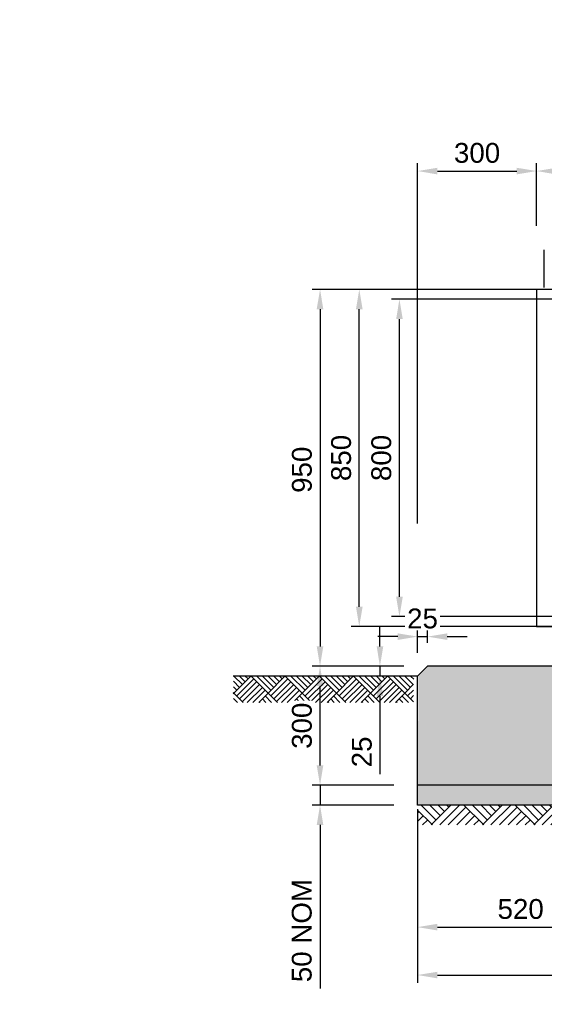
# Model space of a CAD drawing. Header units: metres. Extents: x -4024927 to 10167049, y -539908 to 13839353.
# Tile 139 of 211: x 1400780 to 1402103, y -65963 to -63481. Entities that reach past the tile are written whole.
import ezdxf
from ezdxf import colors
from ezdxf.entities.mleader import LeaderData, LeaderLine
from ezdxf.math import Vec2, Vec3

# ---------------------------------------------------------------- set-up
doc = ezdxf.new("R2010")
doc.units = ezdxf.units.M
doc.linetypes.add('CONTIUOUS', pattern=[0])
for name, color, linetype in [('C-ANNO-DIMS', 1, 'Continuous'), ('C-DETL-DIMS', 2, 'Continuous'), ('E-DETL-GRPH-07CN', 2, 'Continuous'), ('EL-AGLI-EQUP-PAPI-N-RefEdit0', 1, 'CONTIUOUS'), ('Hatch', 252, 'Continuous')]:
    doc.layers.add(name, color=color, linetype=linetype)
doc.styles.add('Arial', font='arial.ttf')
doc.dimstyles.new('WSA_Dim-20', dxfattribs={"dimscale": 20, "dimtxt": 3.5, "dimasz": 3, "dimexe": 1, "dimexo": 3, "dimgap": 1, "dimtad": 1, "dimdec": 0, "dimrnd": 1, "dimzin": 0, "dimdsep": 46, "dimtxsty": 'Arial', "dimcen": 0, "dimclrd": 1, "dimclre": 8, "dimclrt": 2, "dimadec": 3, "dimazin": 0, "dimtfac": 0.3333, "dimtdec": 0, "dimtix": 1, "dimtmove": 0, "dimatfit": 3, "dimfxl": 5, "dimtfill": 1, "dimtolj": 1, "dimtzin": 0, "dimarcsym": 1})

# ---------------------------------------------------------------- blocks, each defined once
blk = doc.blocks.new('*D1274')
at = {"layer": 'C-ANNO-DIMS', "color": 8, "lineweight": -2, "transparency": 16777216}
for p, q in [((1401723.8, -65110.7), (1401517.8, -65110.7)), ((1401623.8, -65410.7), (1401517.8, -65410.7))]:
    blk.add_line(p, q, dxfattribs=at)
at = {"layer": 'C-ANNO-DIMS', "color": 1, "lineweight": -2, "transparency": 16777216}
blk.add_line((1401537.8, -65360.7), (1401537.8, -65160.7), dxfattribs=at)
at = {"layer": 'C-ANNO-DIMS', "color": 1, "transparency": 16777216}
for points in [[(1401529.4, -65160.7), (1401546.1, -65160.7), (1401537.8, -65110.7)], [(1401529.4, -65360.7), (1401546.1, -65360.7), (1401537.8, -65410.7)]]:
    blk.add_solid(points, dxfattribs=at)
at = {"layer": 'Defpoints', "color": 0, "transparency": 16777216}
for p in [(1401537.8, -65110.7), (1401783.8, -65110.7), (1401683.8, -65410.7)]:
    blk.add_point(p, dxfattribs=at)
at = {"layer": 'C-ANNO-DIMS', "color": 2, "transparency": 16777216, "insert": (1401492.2, -65260.7), "char_height": 50, "attachment_point": 5, "rotation": 90, "style": 'Arial', "bg_fill": 3, "box_fill_scale": 1.1, "bg_fill_color": 256, "bg_fill_true_color": 13158600, "bg_fill_transparency": 0}
blk.add_mtext('\\A1;300', dxfattribs=at)
blk = doc.blocks.new('*D1275')
at = {"layer": 'C-ANNO-DIMS', "color": 1, "lineweight": -2, "transparency": 16777216}
for p, q in [((1401537.8, -65360.7), (1401537.8, -65310.7)), ((1401537.8, -65410.7), (1401537.8, -65460.7)), ((1401537.8, -65510.7), (1401537.8, -65922.9))]:
    blk.add_line(p, q, dxfattribs=at)
at = {"layer": 'C-ANNO-DIMS', "color": 8, "lineweight": -2, "transparency": 16777216}
for p, q in [((1401723.8, -65410.7), (1401517.8, -65410.7)), ((1401723.8, -65460.7), (1401517.8, -65460.7))]:
    blk.add_line(p, q, dxfattribs=at)
at = {"layer": 'C-ANNO-DIMS', "color": 1, "transparency": 16777216}
for points in [[(1401529.4, -65360.7), (1401546.1, -65360.7), (1401537.8, -65410.7)], [(1401529.4, -65510.7), (1401546.1, -65510.7), (1401537.8, -65460.7)]]:
    blk.add_solid(points, dxfattribs=at)
at = {"layer": 'Defpoints', "color": 0, "transparency": 16777216}
for p in [(1401783.8, -65410.7), (1401537.8, -65460.7), (1401783.8, -65460.7)]:
    blk.add_point(p, dxfattribs=at)
at = {"layer": 'C-ANNO-DIMS', "color": 2, "transparency": 16777216, "insert": (1401491.9, -65777), "char_height": 50, "attachment_point": 5, "rotation": 90, "style": 'Arial', "bg_fill": 3, "box_fill_scale": 1.1, "bg_fill_color": 256, "bg_fill_true_color": 13158600, "bg_fill_transparency": 0}
blk.add_mtext('\\A1;50 NOM', dxfattribs=at)
blk = doc.blocks.new('*D1276')
at = {"layer": 'C-ANNO-DIMS', "color": 8, "lineweight": -2, "transparency": 16777216}
for p, q in [((1402023.8, -64160.7), (1401517.8, -64160.7)), ((1401748.8, -65110.7), (1401517.8, -65110.7))]:
    blk.add_line(p, q, dxfattribs=at)
at = {"layer": 'C-ANNO-DIMS', "color": 1, "lineweight": -2, "transparency": 16777216}
blk.add_line((1401537.8, -64210.7), (1401537.8, -65060.7), dxfattribs=at)
at = {"layer": 'C-ANNO-DIMS', "color": 1, "transparency": 16777216}
for points in [[(1401529.4, -64210.7), (1401546.1, -64210.7), (1401537.8, -64160.7)], [(1401529.4, -65060.7), (1401546.1, -65060.7), (1401537.8, -65110.7)]]:
    blk.add_solid(points, dxfattribs=at)
at = {"layer": 'Defpoints', "color": 0, "transparency": 16777216}
for p in [(1402083.8, -64160.7), (1401537.8, -65110.7), (1401808.8, -65110.7)]:
    blk.add_point(p, dxfattribs=at)
at = {"layer": 'C-ANNO-DIMS', "color": 2, "transparency": 16777216, "insert": (1401492.2, -64615.4), "char_height": 50, "attachment_point": 5, "rotation": 90, "style": 'Arial', "bg_fill": 3, "box_fill_scale": 1.1, "bg_fill_color": 256, "bg_fill_true_color": 13158600, "bg_fill_transparency": 0}
blk.add_mtext('\\A1;950', dxfattribs=at)
blk = doc.blocks.new('*D1278')
at = {"layer": 'C-ANNO-DIMS', "color": 8, "lineweight": -2, "transparency": 16777216}
for p, q in [((1401783.8, -64750.7), (1401783.8, -63842.5)), ((1402083.8, -64000.7), (1402083.8, -63842.5))]:
    blk.add_line(p, q, dxfattribs=at)
at = {"layer": 'C-ANNO-DIMS', "color": 1, "lineweight": -2, "transparency": 16777216}
blk.add_line((1401833.8, -63862.5), (1402033.8, -63862.5), dxfattribs=at)
at = {"layer": 'C-ANNO-DIMS', "color": 1, "transparency": 16777216}
for points in [[(1401833.8, -63854.2), (1401833.8, -63870.9), (1401783.8, -63862.5)], [(1402033.8, -63854.2), (1402033.8, -63870.9), (1402083.8, -63862.5)]]:
    blk.add_solid(points, dxfattribs=at)
at = {"layer": 'Defpoints', "color": 0, "transparency": 16777216}
for p in [(1402083.8, -63862.5), (1402083.8, -64060.7), (1401783.8, -64810.7)]:
    blk.add_point(p, dxfattribs=at)
at = {"layer": 'C-ANNO-DIMS', "color": 2, "transparency": 16777216, "insert": (1401933.8, -63817), "char_height": 50, "attachment_point": 5, "style": 'Arial', "bg_fill": 3, "box_fill_scale": 1.1, "bg_fill_color": 256, "bg_fill_true_color": 13158600, "bg_fill_transparency": 0}
blk.add_mtext('\\A1;300', dxfattribs=at)
blk = doc.blocks.new('*D1279')
at = {"layer": 'C-ANNO-DIMS', "color": 8, "lineweight": -2, "transparency": 16777216}
for p, q in [((1402083.8, -64000.7), (1402083.8, -63842.5)), ((1404233.8, -64100.7), (1404233.8, -63842.5))]:
    blk.add_line(p, q, dxfattribs=at)
at = {"layer": 'C-ANNO-DIMS', "color": 1, "lineweight": -2, "transparency": 16777216}
blk.add_line((1402133.8, -63862.5), (1404183.8, -63862.5), dxfattribs=at)
at = {"layer": 'C-ANNO-DIMS', "color": 1, "transparency": 16777216}
for points in [[(1402133.8, -63854.2), (1402133.8, -63870.9), (1402083.8, -63862.5)], [(1404183.8, -63854.2), (1404183.8, -63870.9), (1404233.8, -63862.5)]]:
    blk.add_solid(points, dxfattribs=at)
at = {"layer": 'Defpoints', "color": 0, "transparency": 16777216}
for p in [(1404233.8, -63862.5), (1402083.8, -64060.7), (1404233.8, -64160.7)]:
    blk.add_point(p, dxfattribs=at)
at = {"layer": 'C-ANNO-DIMS', "color": 2, "transparency": 16777216, "insert": (1403158.8, -63768), "char_height": 50, "attachment_point": 5, "style": 'Arial', "bg_fill": 3, "box_fill_scale": 1.1, "bg_fill_color": 256, "bg_fill_true_color": 13158600, "bg_fill_transparency": 0}
blk.add_mtext('\\A1;2150*\\P(DEPENDING ON SIGNAGE SIZE)', dxfattribs=at)
blk = doc.blocks.new('*D1281')
at = {"layer": 'C-ANNO-DIMS', "color": 8, "lineweight": -2, "transparency": 16777216}
for p, q in [((1402303.8, -65520.7), (1402303.8, -65788.3)), ((1401783.8, -65570.7), (1401783.8, -65788.3))]:
    blk.add_line(p, q, dxfattribs=at)
at = {"layer": 'C-ANNO-DIMS', "color": 1, "lineweight": -2, "transparency": 16777216}
blk.add_line((1401833.8, -65768.3), (1402253.8, -65768.3), dxfattribs=at)
at = {"layer": 'C-ANNO-DIMS', "color": 1, "transparency": 16777216}
for points in [[(1401833.8, -65759.9), (1401833.8, -65776.6), (1401783.8, -65768.3)], [(1402253.8, -65759.9), (1402253.8, -65776.6), (1402303.8, -65768.3)]]:
    blk.add_solid(points, dxfattribs=at)
at = {"layer": 'Defpoints', "color": 0, "transparency": 16777216}
for p in [(1402303.8, -65460.7), (1401783.8, -65510.7), (1402303.8, -65768.3)]:
    blk.add_point(p, dxfattribs=at)
at = {"layer": 'C-ANNO-DIMS', "color": 2, "transparency": 16777216, "insert": (1402043.8, -65722.8), "char_height": 50, "attachment_point": 5, "style": 'Arial', "bg_fill": 3, "box_fill_scale": 1.1, "bg_fill_color": 256, "bg_fill_true_color": 13158600, "bg_fill_transparency": 0}
blk.add_mtext('\\A1;520', dxfattribs=at)
blk = doc.blocks.new('*D1284')
at = {"layer": 'C-ANNO-DIMS', "color": 8, "lineweight": -2, "transparency": 16777216}
for p, q in [((1401783.8, -65470.7), (1401783.8, -65909)), ((1404533.8, -65470.7), (1404533.8, -65909))]:
    blk.add_line(p, q, dxfattribs=at)
at = {"layer": 'C-ANNO-DIMS', "color": 1, "lineweight": -2, "transparency": 16777216}
blk.add_line((1401833.8, -65889), (1404483.8, -65889), dxfattribs=at)
at = {"layer": 'C-ANNO-DIMS', "color": 1, "transparency": 16777216}
for points in [[(1401833.8, -65880.7), (1401833.8, -65897.3), (1401783.8, -65889)], [(1404483.8, -65880.7), (1404483.8, -65897.3), (1404533.8, -65889)]]:
    blk.add_solid(points, dxfattribs=at)
at = {"layer": 'Defpoints', "color": 0, "transparency": 16777216}
for p in [(1401783.8, -65410.7), (1404533.8, -65410.7), (1404533.8, -65889)]:
    blk.add_point(p, dxfattribs=at)
at = {"layer": 'C-ANNO-DIMS', "color": 2, "transparency": 16777216, "insert": (1403158.8, -65843.5), "char_height": 50, "attachment_point": 5, "style": 'Arial', "bg_fill": 3, "box_fill_scale": 1.1, "bg_fill_color": 256, "bg_fill_true_color": 13158600, "bg_fill_transparency": 0}
blk.add_mtext('\\A1;2750', dxfattribs=at)
blk = doc.blocks.new('*D1285')
at = {"layer": 'C-ANNO-DIMS', "color": 8, "lineweight": -2, "transparency": 16777216}
for p, q in [((1404161.2, -64160.7), (1401616.7, -64160.7)), ((1404161.2, -65010.7), (1401616.7, -65010.7))]:
    blk.add_line(p, q, dxfattribs=at)
at = {"layer": 'C-ANNO-DIMS', "color": 1, "lineweight": -2, "transparency": 16777216}
blk.add_line((1401636.7, -64960.7), (1401636.7, -64210.7), dxfattribs=at)
at = {"layer": 'C-ANNO-DIMS', "color": 1, "transparency": 16777216}
for points in [[(1401628.4, -64210.7), (1401645.1, -64210.7), (1401636.7, -64160.7)], [(1401628.4, -64960.7), (1401645.1, -64960.7), (1401636.7, -65010.7)]]:
    blk.add_solid(points, dxfattribs=at)
at = {"layer": 'Defpoints', "color": 0, "transparency": 16777216}
for p in [(1401636.7, -64160.7), (1404221.2, -64160.7), (1404221.2, -65010.7)]:
    blk.add_point(p, dxfattribs=at)
at = {"layer": 'C-ANNO-DIMS', "color": 2, "transparency": 16777216, "insert": (1401591.2, -64585.7), "char_height": 50, "attachment_point": 5, "rotation": 90, "style": 'Arial', "bg_fill": 3, "box_fill_scale": 1.1, "bg_fill_color": 256, "bg_fill_true_color": 13158600, "bg_fill_transparency": 0}
blk.add_mtext('\\A1;850', dxfattribs=at)
blk = doc.blocks.new('*D1286')
at = {"layer": 'C-ANNO-DIMS', "color": 8, "lineweight": -2, "transparency": 16777216}
for p, q in [((1404136.2, -64185.7), (1401718, -64185.7)), ((1404136.2, -64985.7), (1401718, -64985.7))]:
    blk.add_line(p, q, dxfattribs=at)
at = {"layer": 'C-ANNO-DIMS', "color": 1, "lineweight": -2, "transparency": 16777216}
blk.add_line((1401738, -64935.7), (1401738, -64235.7), dxfattribs=at)
at = {"layer": 'C-ANNO-DIMS', "color": 1, "transparency": 16777216}
for points in [[(1401729.7, -64235.7), (1401746.4, -64235.7), (1401738, -64185.7)], [(1401729.7, -64935.7), (1401746.4, -64935.7), (1401738, -64985.7)]]:
    blk.add_solid(points, dxfattribs=at)
at = {"layer": 'Defpoints', "color": 0, "transparency": 16777216}
for p in [(1401738, -64185.7), (1404196.2, -64185.7), (1404196.2, -64985.7)]:
    blk.add_point(p, dxfattribs=at)
at = {"layer": 'C-ANNO-DIMS', "color": 2, "transparency": 16777216, "insert": (1401692.5, -64585.7), "char_height": 50, "attachment_point": 5, "rotation": 90, "style": 'Arial', "bg_fill": 3, "box_fill_scale": 1.1, "bg_fill_color": 256, "bg_fill_true_color": 13158600, "bg_fill_transparency": 0}
blk.add_mtext('\\A1;800', dxfattribs=at)
blk = doc.blocks.new('*D1303')
at = {"layer": 'C-ANNO-DIMS', "color": 1, "lineweight": -2, "transparency": 16777216}
for p, q in [((1401688.9, -65060.7), (1401688.9, -65010.7)), ((1401688.9, -65110.7), (1401688.9, -65135.7)), ((1401688.9, -65185.7), (1401688.9, -65383.1))]:
    blk.add_line(p, q, dxfattribs=at)
at = {"layer": 'C-ANNO-DIMS', "color": 8, "lineweight": -2, "transparency": 16777216}
for p, q in [((1401748.8, -65110.7), (1401668.9, -65110.7)), ((1401723.8, -65135.7), (1401668.9, -65135.7))]:
    blk.add_line(p, q, dxfattribs=at)
at = {"layer": 'C-ANNO-DIMS', "color": 1, "transparency": 16777216}
for points in [[(1401680.6, -65060.7), (1401697.2, -65060.7), (1401688.9, -65110.7)], [(1401680.6, -65185.7), (1401697.2, -65185.7), (1401688.9, -65135.7)]]:
    blk.add_solid(points, dxfattribs=at)
at = {"layer": 'Defpoints', "color": 0, "transparency": 16777216}
for p in [(1401808.8, -65110.7), (1401688.9, -65135.7), (1401783.8, -65135.7)]:
    blk.add_point(p, dxfattribs=at)
at = {"layer": 'C-ANNO-DIMS', "color": 2, "transparency": 16777216, "insert": (1401643.4, -65326.7), "char_height": 50, "attachment_point": 5, "rotation": 90, "style": 'Arial', "bg_fill": 3, "box_fill_scale": 1.1, "bg_fill_color": 256, "bg_fill_true_color": 13158600, "bg_fill_transparency": 0}
blk.add_mtext('\\A1;25', dxfattribs=at)
blk = doc.blocks.new('*D1304')
at = {"layer": 'C-ANNO-DIMS', "color": 8, "lineweight": -2, "transparency": 16777216}
for p, q in [((1401783.8, -65076.5), (1401783.8, -65016)), ((1401808.8, -65051.5), (1401808.8, -65016))]:
    blk.add_line(p, q, dxfattribs=at)
at = {"layer": 'C-ANNO-DIMS', "color": 1, "lineweight": -2, "transparency": 16777216}
for p, q in [((1401733.8, -65036), (1401683.8, -65036)), ((1401783.8, -65036), (1401808.8, -65036)), ((1401858.8, -65036), (1401908.8, -65036))]:
    blk.add_line(p, q, dxfattribs=at)
at = {"layer": 'C-ANNO-DIMS', "color": 1, "transparency": 16777216}
for points in [[(1401733.8, -65027.7), (1401733.8, -65044.4), (1401783.8, -65036)], [(1401858.8, -65027.7), (1401858.8, -65044.4), (1401808.8, -65036)]]:
    blk.add_solid(points, dxfattribs=at)
at = {"layer": 'Defpoints', "color": 0, "transparency": 16777216}
for p in [(1401808.8, -65036), (1401808.8, -65111.5), (1401783.8, -65136.5)]:
    blk.add_point(p, dxfattribs=at)
at = {"layer": 'C-ANNO-DIMS', "color": 2, "transparency": 16777216, "insert": (1401796.3, -64990.5), "char_height": 50, "attachment_point": 5, "style": 'Arial', "bg_fill": 3, "box_fill_scale": 1.1, "bg_fill_color": 256, "bg_fill_true_color": 13158600, "bg_fill_transparency": 0}
blk.add_mtext('\\A1;25', dxfattribs=at)

msp = doc.modelspace()

# ---------------------------------------------------------------- hatches: boundary and pattern name
at = {"layer": 'Hatch', "ltscale": 0.5}
h = msp.add_hatch(dxfattribs=at)
h.set_pattern_fill('AR-CONC', color=256, scale=0.5)
h.set_pattern_definition([(50, (1038733.45, -45097), (91.092334, -7.969543), [9.525, -104.775]), (355, (1038733.45, -45097), (-17.62171, 95.528423), [7.62, -83.820292]), (100.451445, (1038741.04, -45097.67), (73.470624, 87.558876), [8.095004, -89.045122]), (46.1842, (1038733.45, -45071.6), (135.53952, -21.021164), [14.2875, -157.1625]), (96.635558, (1038744.75, -45073.36), (118.702067, 123.71306), [12.14251, -133.567804]), (351.18415, (1038733.45, -45071.6), (118.702067, 123.71306), [11.429984, -125.729866]), (21, (1038746.15, -45077.95), (75.807196, -51.132599), [9.525, -104.775]), (326, (1038746.15, -45077.95), (30.901014, 92.093983), [7.62, -83.82]), (71.451445, (1038752.47, -45082.215), (106.70821, 40.961384), [8.095004, -89.044969]), (37.5, (1038733.45, -45097.004), (1.5443016, 42.2775194), [0, -82.804, 0, -85.09, 0, -84.1375]), (7.5, (1038733.45, -45097.004), (33.409831, 50.0902874), [0, -48.514, 0, -80.899, 0, -32.0675]), (327.5, (1038705.13, -45097.004), (67.7952976, -2.864372), [0, -31.75, 0, -99.06, 0, -131.445]), (317.5, (1038692.43, -45097.004), (74.064591, 12.7132455), [0, -41.275, 0, -65.786, 0, -93.345])])
h.paths.add_polyline_path([(1403013.4, -65409.3), (1403013.4, -65111.41), (1401810.15, -65111.63), (1401785.72, -65136.36), (1401784.66, -65409.49)])
h.paths.add_polyline_path([(1403013.4, -65111.3), (1403013.4, -65409.21), (1404533.78, -65408.98), (1404534.55, -65135.28), (1404508.02, -65111.03)])
at = {"layer": 'Hatch'}
h = msp.add_hatch(dxfattribs=at)
h.set_pattern_fill('AR-PARQ1', color=256, scale=0.2, angle=45, style=0)
h.set_pattern_definition([(135, (-69457641.966, -45088073.25), (-86.210458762, 5e-14), [60.96, -60.96]), (135, (-69457634.78, -45088066.065), (-86.210458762, 5e-14), [60.96, -60.96]), (135, (-69457627.6, -45088058.88), (-86.210458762, 5e-14), [60.96, -60.96]), (135, (-69457620.413, -45088051.697), (-86.210458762, 5e-14), [60.96, -60.96]), (135, (-69457613.23, -45088044.51), (-86.210458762, 5e-14), [60.96, -60.96]), (135, (-69457606.045, -45088037.33), (-86.210458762, 5e-14), [60.96, -60.96]), (135, (-69457598.86, -45088030.144), (-86.210458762, 5e-14), [60.96, -60.96]), (45, (-69457685.07, -45088030.144), (86.210458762, -5e-14), [60.96, -60.96]), (45, (-69457692.255, -45088022.96), (86.210458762, -5e-14), [60.96, -60.96]), (45, (-69457699.44, -45088015.776), (86.210458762, -5e-14), [60.96, -60.96]), (45, (-69457706.624, -45088008.59), (86.210458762, -5e-14), [60.96, -60.96]), (45, (-69457713.81, -45088001.41), (86.210458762, -5e-14), [60.96, -60.96]), (45, (-69457720.99, -45087994.223), (86.210458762, -5e-14), [60.96, -60.96]), (45, (-69457728.176, -45087987.04), (86.210458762, -5e-14), [60.96, -60.96])])
h.paths.add_polyline_path([(1401773.78, -65202.06), (1401773.78, -65135.66), (1401319.1, -65135.66), (1401319.1, -65202.06)])
at = {"layer": 'Hatch', "ltscale": 0.05}
h = msp.add_hatch(dxfattribs=at)
h.set_pattern_fill('AR-CONC', color=256, scale=10, style=0)
h.set_pattern_definition([(50, (-109377819.01, -230507957.71), (71.72601826, -6.275213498), [7.5, -82.5]), (355, (-109377819.01, -230507957.71), (-13.875133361, 75.21921337), [6, -66]), (100.45144446, (-109377813.03, -230507958.234), (57.850884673, 68.943999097), [6.3740192, -70.1142112]), (46.1842, (-109377819.01, -230507937.71), (106.724133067, -16.55192808), [11.25, -123.75]), (96.63563549, (-109377810.11, -230507939.09), (93.466194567, 97.411860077), [9.5610342, -105.171376]), (351.18416399, (-109377819.01, -230507937.71), (93.466194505, 97.411860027), [9, -99.0000001]), (21, (-109377809.01, -230507942.71), (59.690705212, -40.261889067), [7.5, -82.5]), (326, (-109377809.01, -230507942.71), (24.331533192, 72.515004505), [6, -66]), (71.45144474, (-109377804.034, -230507946.066), (84.022237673, 32.25311528), [6.374019, -70.1142112]), (37.5, (-109377819.009, -230507957.71), (1.2159855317, 33.2893853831), [0, -65.2, 0, -67, 0, -66.25]), (7.5, (-109377819.01, -230507957.71), (26.306953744, 39.441171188), [0, -38.2, 0, -63.7, 0, -25.25]), (327.5, (-109377841.309, -230507957.71), (53.3822436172, -2.2554871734), [0, -25, 0, -78, 0, -103.5]), (317.5, (-109377851.31, -230507957.71), (58.318616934, 10.010498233), [0, -32.5, 0, -51.8, 0, -73.5])])
h.paths.add_polyline_path([(1403013.4, -65410.66), (1403013.4, -65460.66), (1404533.78, -65460.66), (1404533.78, -65410.66)])
h.paths.add_polyline_path([(1403013.4, -65460.66), (1403013.4, -65410.66), (1401783.78, -65410.66), (1401783.78, -65460.66)])
h = msp.add_hatch(dxfattribs=at)
h.set_pattern_fill('AR-PARQ1', color=256, scale=0.3, angle=45, style=0)
h.set_pattern_definition([(135, (1350610.615, -77794.1), (-129.31569, 4e-14), [91.44, -91.44]), (135, (1350621.39, -77783.33), (-129.31569, 4e-14), [91.44, -91.44]), (135, (1350632.17, -77772.55), (-129.31569, 4e-14), [91.44, -91.44]), (135, (1350642.94, -77761.77), (-129.31569, 4e-14), [91.44, -91.44]), (135, (1350653.72, -77751), (-129.31569, 4e-14), [91.44, -91.44]), (135, (1350664.5, -77740.22), (-129.31569, 4e-14), [91.44, -91.44]), (135, (1350675.27, -77729.44), (-129.31569, 4e-14), [91.44, -91.44]), (45, (1350545.96, -77729.44), (129.31569, -4e-14), [91.44, -91.44]), (45, (1350535.18, -77718.67), (129.31569, -4e-14), [91.44, -91.44]), (45, (1350524.405, -77707.89), (129.31569, -4e-14), [91.44, -91.44]), (45, (1350513.63, -77697.115), (129.31569, -4e-14), [91.44, -91.44]), (45, (1350502.85, -77686.34), (129.31569, -4e-14), [91.44, -91.44]), (45, (1350492.08, -77675.56), (129.31569, -4e-14), [91.44, -91.44]), (45, (1350481.3, -77664.79), (129.31569, -4e-14), [91.44, -91.44])])
h.paths.add_polyline_path([(1403013.4, -65460.66), (1403013.4, -65510.66), (1404536.22, -65510.66), (1404536.22, -65460.66)])
h.paths.add_polyline_path([(1403013.4, -65510.66), (1403013.4, -65460.66), (1401783.78, -65460.66), (1401783.78, -65510.66)])

# ---------------------------------------------------------------- linework, layer by layer
at = {"layer": 'C-DETL-DIMS', "color": 2, "ltscale": 0.5}
msp.add_lwpolyline([(1402103.45, -64155.66), (1402103.45, -64060.66)], dxfattribs=at)
at = {"layer": 'E-DETL-GRPH-07CN', "ltscale": 0.5}
for p, q in [((1401808.78, -65110.66), (1401783.78, -65135.66)), ((1402483.78, -65110.66), (1401808.78, -65110.66)), ((1401783.78, -65410.66), (1401783.78, -65135.66)), ((1401783.78, -65460.66), (1401783.78, -65135.66)), ((1403013.4, -65410.66), (1401783.78, -65410.66)), ((1403013.4, -65460.66), (1401783.78, -65460.66))]:
    msp.add_line(p, q, dxfattribs=at)
at = {"layer": 'E-DETL-GRPH-07CN', "color": 3, "ltscale": 0.5}
msp.add_line((1401783.78, -65135.66), (1401318.88, -65135.66), dxfattribs=at)
at = {"layer": 'E-DETL-GRPH-07CN'}
msp.add_lwpolyline([(1403013.4, -64160.66), (1402083.78, -64160.66), (1402083.78, -65010.66), (1403013.4, -65010.66)], dxfattribs=at)

# ---------------------------------------------------------------- next in the draw order: dimensions: what is measured, and where the dimension line sits
at = {"layer": 'C-ANNO-DIMS'}
dim = msp.add_linear_dim(base=(1401537.77, -65110.66), p1=(1401683.78, -65410.66), p2=(1401783.78, -65110.66), angle=90, dimstyle='WSA_Dim-20', override={"dimtxt": 2.5, "dimasz": 2.5}, dxfattribs=at)
dim.commit()
dim.dimension.update_dxf_attribs({"geometry": '*D1274', "text_midpoint": (1401492.22, -65260.66)})

# ---------------------------------------------------------------- next in the draw order: dimensions: what is measured, and where the dimension line sits
dim = msp.add_linear_dim(base=(1401537.77, -65110.66), p1=(1402083.78, -64160.66), p2=(1401808.78, -65110.66), angle=90, dimstyle='WSA_Dim-20', override={"dimtxt": 2.5, "dimasz": 2.5}, dxfattribs=at)
dim.commit()
dim.dimension.update_dxf_attribs({"geometry": '*D1276', "text_midpoint": (1401537.77, -64615.39), "dimtype": 160})
dim = msp.add_linear_dim(base=(1401537.77, -65460.66), p1=(1401783.78, -65410.66), p2=(1401783.78, -65460.66), angle=90, text='<> NOM', dimstyle='WSA_Dim-20', override={"dimtxt": 2.5, "dimasz": 2.5}, dxfattribs=at)
dim.commit()
dim.dimension.update_dxf_attribs({"geometry": '*D1275', "text_midpoint": (1401537.77, -65776.97), "dimtype": 160})

# ---------------------------------------------------------------- next in the draw order: dimensions: what is measured, and where the dimension line sits
for base, p1, p2, picture, middle in [((1402083.78, -63862.54), (1401783.78, -64810.66), (1402083.78, -64060.66), '*D1278', (1401933.78, -63817)), ((1402303.78, -65768.28), (1401783.78, -65510.66), (1402303.78, -65460.66), '*D1281', (1402043.78, -65722.75))]:
    dim = msp.add_linear_dim(base=base, p1=p1, p2=p2, dimstyle='WSA_Dim-20', override={"dimtxt": 2.5, "dimasz": 2.5}, dxfattribs=at)
    dim.commit()
    dim.dimension.update_dxf_attribs({"geometry": picture, "text_midpoint": middle})

# ---------------------------------------------------------------- next in the draw order: dimensions: what is measured, and where the dimension line sits
dim = msp.add_linear_dim(base=(1404233.78, -63862.54), p1=(1402083.78, -64060.66), p2=(1404233.78, -64160.66), text='<>*\\P(DEPENDING ON SIGNAGE SIZE)', dimstyle='WSA_Dim-20', override={"dimtxt": 2.5, "dimasz": 2.5}, dxfattribs=at)
dim.commit()
dim.dimension.update_dxf_attribs({"geometry": '*D1279', "text_midpoint": (1403158.78, -63767.98)})
dim = msp.add_linear_dim(base=(1404533.78, -65889.02), p1=(1401783.78, -65410.66), p2=(1404533.78, -65410.66), dimstyle='WSA_Dim-20', override={"dimtxt": 2.5, "dimasz": 2.5}, dxfattribs=at)
dim.commit()
dim.dimension.update_dxf_attribs({"geometry": '*D1284', "text_midpoint": (1403158.78, -65843.49)})

# ---------------------------------------------------------------- next in the draw order: dimensions: what is measured, and where the dimension line sits
dim = msp.add_linear_dim(base=(1401636.75, -64160.66), p1=(1404221.15, -65010.66), p2=(1404221.15, -64160.66), angle=90, dimstyle='WSA_Dim-20', override={"dimtxt": 2.5, "dimasz": 2.5}, dxfattribs=at)
dim.commit()
dim.dimension.update_dxf_attribs({"geometry": '*D1285', "text_midpoint": (1401591.22, -64585.66)})

# ---------------------------------------------------------------- next in the draw order: dimensions: what is measured, and where the dimension line sits
dim = msp.add_linear_dim(base=(1401738.03, -64185.66), p1=(1404196.15, -64985.66), p2=(1404196.15, -64185.66), angle=90, dimstyle='WSA_Dim-20', override={"dimtxt": 2.5, "dimasz": 2.5}, dxfattribs=at)
dim.commit()
dim.dimension.update_dxf_attribs({"geometry": '*D1286', "text_midpoint": (1401692.5, -64585.66)})
dim = msp.add_linear_dim(base=(1401688.88, -65135.66), p1=(1401808.78, -65110.66), p2=(1401783.78, -65135.66), angle=90, dimstyle='WSA_Dim-20', override={"dimtxt": 2.5, "dimasz": 2.5}, dxfattribs=at)
dim.commit()
dim.dimension.update_dxf_attribs({"geometry": '*D1303', "text_midpoint": (1401688.88, -65326.65), "dimtype": 160})

# ---------------------------------------------------------------- next in the draw order: dimensions: what is measured, and where the dimension line sits
dim = msp.add_linear_dim(base=(1401808.78, -65036.04), p1=(1401783.78, -65136.54), p2=(1401808.78, -65111.54), dimstyle='WSA_Dim-20', override={"dimtxt": 2.5, "dimasz": 2.5}, dxfattribs=at)
dim.commit()
dim.dimension.update_dxf_attribs({"geometry": '*D1304', "text_midpoint": (1401796.28, -64990.51)})

# ---------------------------------------------------------------- next in the draw order: linework, layer by layer
at = {"layer": 'EL-AGLI-EQUP-PAPI-N-RefEdit0'}
msp.add_arc((3071061.1, 6743365.78), 7095987.63, 260.537675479, 260.537675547, dxfattribs=at)

# ---------------------------------------------------------------- next in the draw order: leaders
at = {"layer": 'C-ANNO-DIMS', "color": 0}
ml = msp.add_multileader_mtext('Standard', dxfattribs=at)
ml.set_content('FRANGIBLE COUPLING \\PSEE DETAIL 1', color=2, style='Arial')
ml.set_leader_properties(color=1)
ml.build(insert=Vec2(0, 0))
ml.multileader.update_dxf_attribs({"dogleg_length": 1, "arrow_head_size": 50, "scale": 20})
ctx = ml.context
ctx.base_point, ctx.scale, ctx.char_height, ctx.arrow_head_size, ctx.landing_gap_size, ctx.plane_origin = Vec3(1383250.12, -64112.94), 20, 50, 50, 20, Vec3(1382515.51, -64805.01)
notes = []
notes.append((ctx, [(0, (1, 1, 0), (1383230.12, -64112.94), (1, 0), 20, [(0, [(1382243.3, -65032.84)], 0, [])])]))
ctx.mtext.insert, ctx.mtext.width, ctx.mtext.flow_direction = Vec3(1383270.12, -64087.51), 1312.7535, 5
ml = msp.add_multileader_mtext('Standard', dxfattribs=at)
ml.set_content('FRANGIBLE COUPLING \\PSEE DETAIL 1', color=2, style='Arial')
ml.set_leader_properties(color=1)
ml.build(insert=Vec2(0, 0))
ml.multileader.update_dxf_attribs({"dogleg_length": 1, "arrow_head_size": 50, "scale": 20})
ctx = ml.context
ctx.base_point, ctx.scale, ctx.char_height, ctx.arrow_head_size, ctx.landing_gap_size, ctx.plane_origin = Vec3(1390590.2, -64117.06), 20, 50, 50, 20, Vec3(1389855.59, -64809.13)
notes.append((ctx, [(0, (1, 1, 0), (1390570.2, -64117.06), (1, 0), 20, [(0, [(1389588.73, -65031.98)], 0, [])])]))
ctx.mtext.insert, ctx.mtext.width, ctx.mtext.flow_direction = Vec3(1390610.2, -64091.63), 1312.7535, 5
for ctx, leaders in notes:
    for number, flags, end, landing, length, lines in leaders:
        leader = LeaderData()
        leader.index, (leader.has_last_leader_line, leader.has_dogleg_vector, leader.attachment_direction) = number, flags
        leader.last_leader_point, leader.dogleg_vector, leader.dogleg_length = Vec3(end), Vec3(landing), length
        for number, points, colour, breaks in lines:
            line = LeaderLine()
            line.index, line.vertices, line.color, line.breaks = number, Vec3.list(points), colors.encode_raw_color(colour), breaks
            leader.lines.append(line)
        ctx.leaders.append(leader)

doc.saveas('drawing.dxf')
